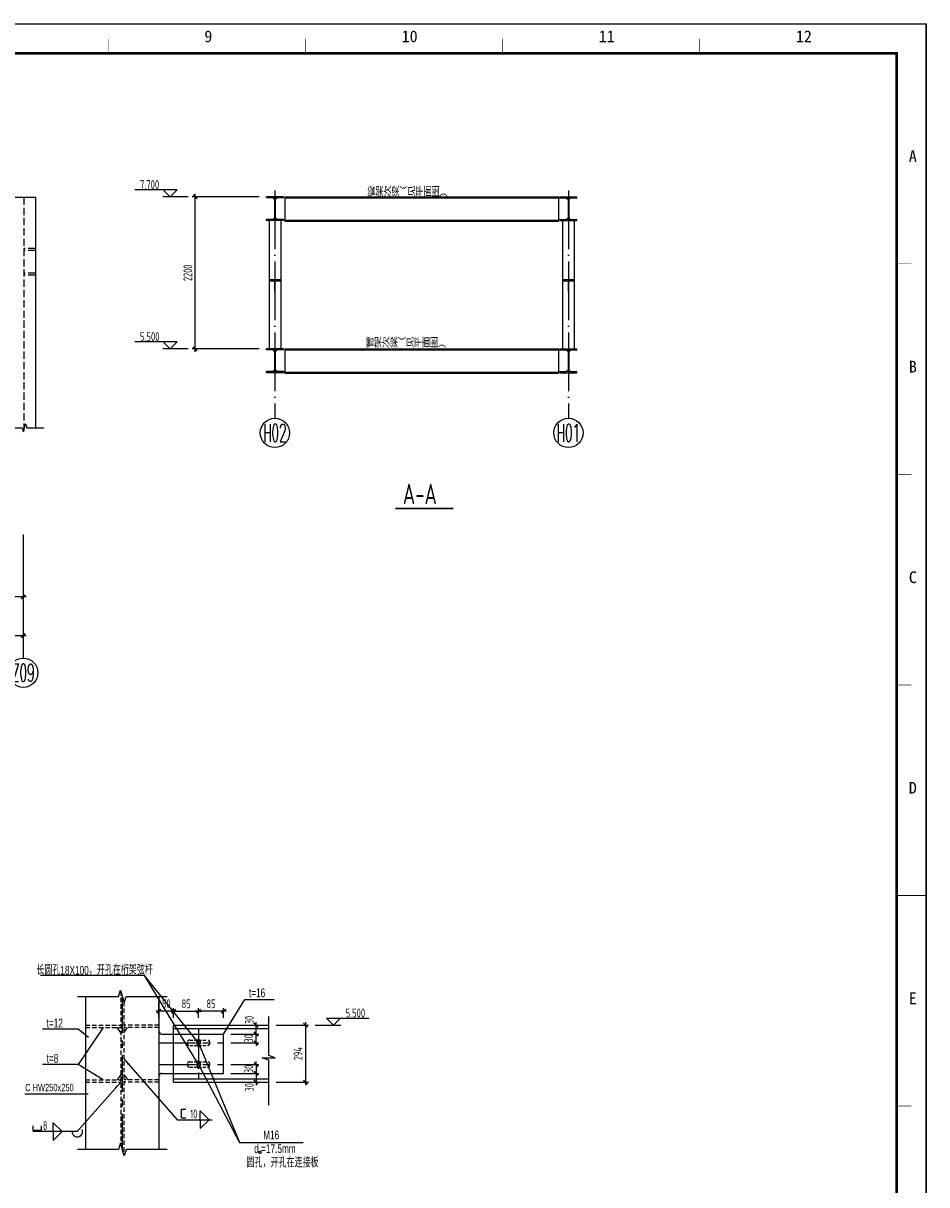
# Model space of a CAD drawing. Extents: x -294221 to 474257, y -25219 to 114942.
# Tile 49 of 69: x 144659 to 175444, y 8586 to 48167. Entities that reach past the tile are written whole.
import ezdxf
from ezdxf.enums import TextEntityAlignment as Align

# ---------------------------------------------------------------- set-up
doc = ezdxf.new("R2010")
doc.units = 0
doc.header["$LTSCALE"] = 1000
for name, pattern in [('( Center )', [2, 1.25, -0.25, 0.25, -0.25]), ('DASH', [0.35, 0.25, -0.1]), ('DASHED', [0.75, 0.5, -0.25]), ('DOTE', [2.42, 2, -0.2, 0.02, -0.2])]:
    doc.linetypes.add(name, pattern=pattern)
for name, color, linetype in [('2', 15, 'Continuous'), ('AXIS', 7, 'Continuous'), ('AXIS_NUM', 7, 'Continuous'), ('BORDER', 7, 'Continuous'), ('DIM', 3, 'Continuous'), ('text', 7, 'Continuous'), ('THIN', 7, 'Continuous'), ('TXT', 12, 'Continuous'), ('WELD', 7, 'Continuous'), ('Y', 2, 'Continuous'), ('开孔', 7, 'Continuous'), ('白色标注', 7, 'Continuous'), ('管廊', 1, 'Continuous'), ('钢结构', 4, 'Continuous')]:
    doc.layers.add(name, color=color, linetype=linetype)
doc.styles.add('HH', font='tcc_simp.shx', dxfattribs={"width": 0.7, "bigfont": 'hzdx.shx'})
doc.styles.add('HZDX', font='tcc_simp', dxfattribs={"width": 0.75, "bigfont": 'tcc_hzdx'})
doc.styles.add('QC_宋体', font='txt')
doc.styles.add('TSSD_Axis', font='complex.shx', dxfattribs={"width": 0.7, "bigfont": 'hztxt.shx'})
doc.styles.add('TSSD_Dimension', font='tssdeng.shx', dxfattribs={"width": 0.7, "bigfont": 'hztxt.shx'})
doc.styles.add('TSSD_Label', font='tssdeng.shx', dxfattribs={"width": 0.7, "bigfont": 'hztxt.shx'})
doc.styles.add('TSSD_Rein', font='Tssdeng.shx', dxfattribs={"width": 0.7, "bigfont": '@@tssdchn.shx'})
doc.dimstyles.new('TSSD_10_100', dxfattribs={"dimtxt": 300, "dimasz": 100, "dimexe": 100, "dimexo": 250, "dimgap": 100, "dimtad": 1, "dimdec": 0, "dimlfac": 0.1, "dimzin": 0, "dimdsep": 46, "dimtxsty": 'TSSD_Dimension', "dimblk": 'ARCHTICK', "dimblk1": 'ARCHTICK', "dimblk2": 'ARCHTICK', "dimcen": 0, "dimdle": 100, "dimclrt": 7, "dimadec": 0, "dimazin": 0, "dimtfac": 1, "dimtdec": 0, "dimtix": 1, "dimtmove": 2, "dimatfit": 3, "dimfxl": 0, "dimtolj": 1, "dimtzin": 0, "dimarcsym": 0})
doc.dimstyles.new('TSSD_30_100', dxfattribs={"dimtxt": 300, "dimasz": 100, "dimexe": 100, "dimexo": 250, "dimgap": 100, "dimtad": 1, "dimdec": 0, "dimlfac": 0.3, "dimzin": 0, "dimdsep": 46, "dimtxsty": 'TSSD_Dimension', "dimblk": 'ARCHTICK', "dimblk1": 'ARCHTICK', "dimblk2": 'ARCHTICK', "dimcen": 0, "dimdle": 100, "dimclrt": 7, "dimadec": 0, "dimazin": 0, "dimtfac": 1, "dimtdec": 0, "dimtix": 1, "dimtmove": 2, "dimatfit": 3, "dimfxl": 0, "dimtolj": 1, "dimtzin": 0, "dimarcsym": 0})

# ---------------------------------------------------------------- blocks, each defined once
blk = doc.blocks.new('_ArchTick')
at = {"color": 0, "linetype": 'ByBlock', "const_width": 0.5}
blk.add_lwpolyline([(-0.71, -0.71), (0.71, 0.71)], dxfattribs=at)
blk = doc.blocks.new('*D357')
at = {"layer": 'Defpoints', "color": 0}
for p in [(104657, 28408), (144657, 28408), (144657, 27303)]:
    blk.add_point(p, dxfattribs=at)
at = {"layer": 'DIM', "color": 0, "lineweight": -2}
for p, q in [((104657, 28158), (104657, 27203)), ((144657, 28158), (144657, 27203)), ((104557, 27303), (144757, 27303))]:
    blk.add_line(p, q, dxfattribs=at)
at = {"layer": 'DIM', "color": 0, "lineweight": -2, "xscale": 100, "yscale": 100, "zscale": 100, "rotation": 180}
blk.add_blockref('_ArchTick', (104657, 27303), dxfattribs=at)
at = {"layer": 'DIM', "color": 0, "lineweight": -2, "xscale": 100, "yscale": 100, "zscale": 100}
blk.add_blockref('_ArchTick', (144657, 27303), dxfattribs=at)
at = {"layer": 'DIM', "color": 7, "insert": (124657, 27553), "char_height": 300, "attachment_point": 5, "style": 'TSSD_Dimension'}
blk.add_mtext('\\A1;15000', dxfattribs=at)
blk = doc.blocks.new('*D364')
at = {"layer": 'Defpoints', "color": 0}
for p in [(137990, 30992), (144657, 30992), (137990, 28616)]:
    blk.add_point(p, dxfattribs=at)
at = {"layer": 'DIM', "color": 0, "lineweight": -2}
for p, q in [((137990, 30742), (137990, 28516)), ((144657, 30742), (144657, 28516)), ((144757, 28616), (137890, 28616))]:
    blk.add_line(p, q, dxfattribs=at)
at = {"layer": 'DIM', "color": 0, "lineweight": -2, "xscale": 100, "yscale": 100, "zscale": 100, "rotation": 180}
blk.add_blockref('_ArchTick', (137990, 28616), dxfattribs=at)
at = {"layer": 'DIM', "color": 0, "lineweight": -2, "xscale": 100, "yscale": 100, "zscale": 100}
blk.add_blockref('_ArchTick', (144657, 28616), dxfattribs=at)
at = {"layer": 'DIM', "color": 7, "insert": (141324, 28866), "char_height": 300, "attachment_point": 5, "style": 'TSSD_Dimension'}
blk.add_mtext('\\A1;2500', dxfattribs=at)
blk = doc.blocks.new('*D381')
at = {"layer": 'Defpoints', "color": 0}
for p in [(150517, 42253), (152943, 42253), (152943, 37070)]:
    blk.add_point(p, dxfattribs=at)
at = {"layer": 'DIM', "color": 0, "lineweight": -2}
for p, q in [((150517, 36970), (150517, 42353)), ((152693, 42253), (150417, 42253)), ((152693, 37070), (150417, 37070))]:
    blk.add_line(p, q, dxfattribs=at)
at = {"layer": 'DIM', "color": 0, "lineweight": -2, "xscale": 100, "yscale": 100, "zscale": 100}
for p, rotation in [((150517, 42253), 90), ((150517, 37070), 270)]:
    blk.add_blockref('_ArchTick', p, dxfattribs=dict(at, rotation=rotation))
at = {"layer": 'DIM', "color": 7, "insert": (150267, 39662), "char_height": 300, "attachment_point": 5, "rotation": 90, "style": 'TSSD_Dimension'}
blk.add_mtext('\\A1;2200', dxfattribs=at)
blk = doc.blocks.new('_tsdba')
blk.add_lwpolyline([(0, 0, 0, 0.658, 0), (-2.5, 0, 0.658, 0.658, 0)], format="xyseb")
blk = doc.blocks.new('*D392')
at = {"layer": 'Defpoints', "color": 0}
for p in [(149283, 14503), (149283, 14023), (149783, 14023)]:
    blk.add_point(p, dxfattribs=at)
at = {"layer": 'DIM', "color": 0, "lineweight": -2}
for p, q in [((149883, 14503), (149183, 14503)), ((149283, 14273), (149283, 14603)), ((149783, 14273), (149783, 14603))]:
    blk.add_line(p, q, dxfattribs=at)
at = {"layer": 'DIM', "color": 0, "lineweight": -2, "xscale": 100, "yscale": 100, "zscale": 100, "rotation": 180}
blk.add_blockref('_ArchTick', (149283, 14503), dxfattribs=at)
at = {"layer": 'DIM', "color": 0, "lineweight": -2, "xscale": 100, "yscale": 100, "zscale": 100}
blk.add_blockref('_ArchTick', (149783, 14503), dxfattribs=at)
at = {"layer": 'DIM', "color": 7, "insert": (149533, 14753), "char_height": 300, "attachment_point": 5, "style": 'TSSD_Dimension'}
blk.add_mtext('\\A1;50', dxfattribs=at)
blk = doc.blocks.new('*D393')
at = {"layer": 'Defpoints', "color": 0}
for p in [(150633, 14503), (149783, 14023), (150633, 14023)]:
    blk.add_point(p, dxfattribs=at)
at = {"layer": 'DIM', "color": 0, "lineweight": -2}
for p, q in [((149683, 14503), (150733, 14503)), ((149783, 14273), (149783, 14603)), ((150633, 14273), (150633, 14603))]:
    blk.add_line(p, q, dxfattribs=at)
at = {"layer": 'DIM', "color": 0, "lineweight": -2, "xscale": 100, "yscale": 100, "zscale": 100, "rotation": 180}
blk.add_blockref('_ArchTick', (149783, 14503), dxfattribs=at)
at = {"layer": 'DIM', "color": 0, "lineweight": -2, "xscale": 100, "yscale": 100, "zscale": 100}
blk.add_blockref('_ArchTick', (150633, 14503), dxfattribs=at)
at = {"layer": 'DIM', "color": 7, "insert": (150208, 14753), "char_height": 300, "attachment_point": 5, "style": 'TSSD_Dimension'}
blk.add_mtext('\\A1;85', dxfattribs=at)
blk = doc.blocks.new('*D394')
at = {"layer": 'Defpoints', "color": 0}
for p in [(150633, 14503), (150633, 14023), (151483, 14023)]:
    blk.add_point(p, dxfattribs=at)
at = {"layer": 'DIM', "color": 0, "lineweight": -2}
for p, q in [((151583, 14503), (150533, 14503)), ((150633, 14273), (150633, 14603)), ((151483, 14273), (151483, 14603))]:
    blk.add_line(p, q, dxfattribs=at)
at = {"layer": 'DIM', "color": 0, "lineweight": -2, "xscale": 100, "yscale": 100, "zscale": 100, "rotation": 180}
blk.add_blockref('_ArchTick', (150633, 14503), dxfattribs=at)
at = {"layer": 'DIM', "color": 0, "lineweight": -2, "xscale": 100, "yscale": 100, "zscale": 100}
blk.add_blockref('_ArchTick', (151483, 14503), dxfattribs=at)
at = {"layer": 'DIM', "color": 7, "insert": (151058, 14753), "char_height": 300, "attachment_point": 5, "style": 'TSSD_Dimension'}
blk.add_mtext('\\A1;85', dxfattribs=at)
blk = doc.blocks.new('*D395')
at = {"layer": 'Defpoints', "color": 0}
for p in [(151483, 14023), (152590, 14023), (151483, 13723)]:
    blk.add_point(p, dxfattribs=at)
at = {"layer": 'DIM', "color": 0, "lineweight": -2}
for p, q in [((151733, 14023), (152690, 14023)), ((152590, 13623), (152590, 14123)), ((151733, 13723), (152690, 13723))]:
    blk.add_line(p, q, dxfattribs=at)
at = {"layer": 'DIM', "color": 0, "lineweight": -2, "xscale": 100, "yscale": 100, "zscale": 100}
for p, rotation in [((152590, 14023), 90), ((152590, 13723), 270)]:
    blk.add_blockref('_ArchTick', p, dxfattribs=dict(at, rotation=rotation))
at = {"layer": 'DIM', "color": 7, "insert": (152365, 14200), "char_height": 300, "attachment_point": 5, "rotation": 90, "style": 'TSSD_Dimension'}
blk.add_mtext('\\A1;30', dxfattribs=at)
blk = doc.blocks.new('*D396')
at = {"layer": 'Defpoints', "color": 0}
for p in [(153024, 14023), (153024, 12083), (154273, 12083)]:
    blk.add_point(p, dxfattribs=at)
at = {"layer": 'DIM', "color": 0, "lineweight": -2}
for p, q in [((153274, 14023), (154373, 14023)), ((154273, 14123), (154273, 11983)), ((153274, 12083), (154373, 12083))]:
    blk.add_line(p, q, dxfattribs=at)
at = {"layer": 'DIM', "color": 0, "lineweight": -2, "xscale": 100, "yscale": 100, "zscale": 100}
for p, rotation in [((154273, 14023), 90), ((154273, 12083), 270)]:
    blk.add_blockref('_ArchTick', p, dxfattribs=dict(at, rotation=rotation))
at = {"layer": 'DIM', "color": 7, "insert": (154023, 13053), "char_height": 300, "attachment_point": 5, "rotation": 90, "style": 'TSSD_Dimension'}
blk.add_mtext('\\A1;294', dxfattribs=at)
blk = doc.blocks.new('*D397')
at = {"layer": 'Defpoints', "color": 0}
for p in [(151483, 12383), (151483, 12083), (152590, 12083)]:
    blk.add_point(p, dxfattribs=at)
at = {"layer": 'DIM', "color": 0, "lineweight": -2}
for p, q in [((151733, 12383), (152690, 12383)), ((152590, 12483), (152590, 11983)), ((151733, 12083), (152690, 12083))]:
    blk.add_line(p, q, dxfattribs=at)
at = {"layer": 'DIM', "color": 0, "lineweight": -2, "xscale": 100, "yscale": 100, "zscale": 100}
for p, rotation in [((152590, 12383), 90), ((152590, 12083), 270)]:
    blk.add_blockref('_ArchTick', p, dxfattribs=dict(at, rotation=rotation))
at = {"layer": 'DIM', "color": 7, "insert": (152365, 11906), "char_height": 300, "attachment_point": 5, "rotation": 90, "style": 'TSSD_Dimension'}
blk.add_mtext('\\A1;30', dxfattribs=at)
blk = doc.blocks.new('*D398')
at = {"layer": 'Defpoints', "color": 0}
for p in [(151483, 13723), (152590, 13723), (151483, 13423)]:
    blk.add_point(p, dxfattribs=at)
at = {"layer": 'DIM', "color": 0, "lineweight": -2}
for p, q in [((151733, 13723), (152690, 13723)), ((152590, 13723), (152590, 13823)), ((152590, 13423), (152590, 13723)), ((151733, 13423), (152690, 13423)), ((152590, 13423), (152590, 13323))]:
    blk.add_line(p, q, dxfattribs=at)
at = {"layer": 'DIM', "color": 0, "lineweight": -2, "xscale": 100, "yscale": 100, "zscale": 100}
for p, rotation in [((152590, 13723), 270), ((152590, 13423), 90)]:
    blk.add_blockref('_ArchTick', p, dxfattribs=dict(at, rotation=rotation))
at = {"layer": 'DIM', "color": 7, "insert": (152340, 13573), "char_height": 300, "attachment_point": 5, "rotation": 90, "style": 'TSSD_Dimension'}
blk.add_mtext('\\A1;30', dxfattribs=at)
blk = doc.blocks.new('*D399')
at = {"layer": 'Defpoints', "color": 0}
for p in [(151483, 12683), (151483, 12383), (152590, 12383)]:
    blk.add_point(p, dxfattribs=at)
at = {"layer": 'DIM', "color": 0, "lineweight": -2}
for p, q in [((151733, 12683), (152690, 12683)), ((152590, 12683), (152590, 12783)), ((152590, 12683), (152590, 12383)), ((151733, 12383), (152690, 12383)), ((152590, 12383), (152590, 12283))]:
    blk.add_line(p, q, dxfattribs=at)
at = {"layer": 'DIM', "color": 0, "lineweight": -2, "xscale": 100, "yscale": 100, "zscale": 100}
for p, rotation in [((152590, 12683), 270), ((152590, 12383), 90)]:
    blk.add_blockref('_ArchTick', p, dxfattribs=dict(at, rotation=rotation))
at = {"layer": 'DIM', "color": 7, "insert": (152340, 12533), "char_height": 300, "attachment_point": 5, "rotation": 90, "style": 'TSSD_Dimension'}
blk.add_mtext('\\A1;30', dxfattribs=at)
blk = doc.blocks.new('ts_axno')
at = {"color": 0, "linetype": 'ByBlock', "lineweight": -2}
blk.add_circle((0, 0), 0.5, dxfattribs=at)
at = {"color": 0, "linetype": 'ByBlock', "lineweight": -2, "style": 'TSSD_Axis', "width": 0.7}
blk.add_attdef('A', text='', height=0.6, dxfattribs=at).set_placement((0, 0), align=Align.MIDDLE_CENTER)
blk = doc.blocks.new('A1E图框')
for points, const_width in [([(0, 0), (841, 0), (841, 594), (0, 594)], 0.5), ([(25, 10), (831, 10), (831, 584), (25, 584)], 1)]:
    blk.add_lwpolyline(points, close=True, dxfattribs=dict(const_width=const_width))
for points, const_width in [([(562.33, 589), (562.33, 584)], 0.2), ([(629.5, 589), (629.5, 584)], 0.2), ([(696.67, 589), (696.67, 584)], 0.2), ([(763.83, 589), (763.83, 584)], 0.2), ([(836, 512.25), (831, 512.25)], 0.2), ([(836, 440.5), (831, 440.5)], 0.2), ([(836, 368.75), (831, 368.75)], 0.2), ([(831, 297), (841, 297)], 0.35), ([(836, 225.25), (831, 225.25)], 0.2)]:
    blk.add_lwpolyline(points, dxfattribs=dict(const_width=const_width))
at = {"style": 'QC_宋体'}
for s, p in [('9', (596.46, 589.78)), ('10', (665.05, 589.78)), ('11', (732.22, 589.78)), ('12', (799.39, 589.78)), ('A', (836.5, 548.96)), ('B', (836.5, 477.21)), ('C', (836.5, 405.46)), ('D', (836.5, 333.71)), ('E', (836.5, 261.96))]:
    blk.add_text(s, height=4, dxfattribs=at).set_placement(p, align=Align.MIDDLE_CENTER)

msp = doc.modelspace()

# ---------------------------------------------------------------- linework, layer by layer
at = {"ltscale": 0.5}
msp.add_line((145073.613, 42231.781, -4116055.264), (144240.28, 42231.781, -4116055.264), dxfattribs=at)
at = {"color": 2, "linetype": 'DASH'}
for p, q in [((144676.947, 42231.781, -4116055.264), (144676.947, 34285.055, -4116055.264)), ((145073.613, 40485.114, -4116055.264), (144676.947, 40485.114, -4116055.264)), ((145073.613, 40420.142, -4116055.264), (144676.947, 40420.142, -4116055.264)), ((145073.613, 39651.781, -4116055.264), (144676.947, 39651.781, -4116055.264)), ((145073.613, 39586.809, -4116055.264), (144676.947, 39586.809, -4116055.264))]:
    msp.add_line(p, q, dxfattribs=at)
at = {"color": 2}
msp.add_line((145073.613, 42231.781, -4116055.264), (145073.613, 34375.275, -4116055.264), dxfattribs=at)
at = {"color": 4}
for p, q in [((152942.84, 42216.284, -4116055.264), (152942.84, 42252.95, -4116055.264)), ((153526.174, 42252.95, -4116055.264), (152942.84, 42252.95, -4116055.264)), ((153169.507, 42216.284, -4116055.264), (152942.84, 42216.284, -4116055.264)), ((153222.84, 42162.95, -4116055.264), (153222.84, 41529.617, -4116055.264)), ((153246.174, 42162.95, -4116055.264), (153246.174, 41529.617, -4116055.264)), ((153526.174, 42216.284, -4116055.264), (153299.507, 42216.284, -4116055.264)), ((153526.174, 42216.284, -4116055.264), (153526.174, 42252.95, -4116055.264)), ((162942.847, 42216.284, -4116055.264), (162942.847, 42252.95, -4116055.264)), ((162942.847, 42252.95, -4116055.264), (163526.18, 42252.95, -4116055.264)), ((162942.847, 42216.284, -4116055.264), (163169.514, 42216.284, -4116055.264)), ((163222.847, 42162.95, -4116055.264), (163222.847, 41529.617, -4116055.264)), ((163246.18, 42162.95, -4116055.264), (163246.18, 41529.617, -4116055.264)), ((163299.514, 42216.284, -4116055.264), (163526.18, 42216.284, -4116055.264)), ((163526.18, 42216.284, -4116055.264), (163526.18, 42252.95, -4116055.264)), ((152942.84, 41439.617, -4116055.264), (152942.84, 41476.284, -4116055.264)), ((153169.507, 41476.284, -4116055.264), (152942.84, 41476.284, -4116055.264)), ((153526.174, 41439.617, -4116055.264), (152942.84, 41439.617, -4116055.264)), ((153526.174, 41476.284, -4116055.264), (153299.507, 41476.284, -4116055.264)), ((153526.174, 41476.284, -4116055.264), (153526.174, 41439.617, -4116055.264)), ((162942.847, 41476.284, -4116055.264), (163169.514, 41476.284, -4116055.264)), ((162942.847, 41476.284, -4116055.264), (162942.847, 41439.617, -4116055.264)), ((162942.847, 41439.617, -4116055.264), (163526.18, 41439.617, -4116055.264)), ((163299.514, 41476.284, -4116055.264), (163526.18, 41476.284, -4116055.264)), ((163526.18, 41439.617, -4116055.264), (163526.18, 41476.284, -4116055.264)), ((152942.84, 37033.755, -4116055.264), (152942.84, 37070.421, -4116055.264)), ((153526.174, 37070.421, -4116055.264), (152942.84, 37070.421, -4116055.264)), ((153169.507, 37033.755, -4116055.264), (152942.84, 37033.755, -4116055.264)), ((153222.84, 36980.421, -4116055.264), (153222.84, 36347.088, -4116055.264)), ((153246.174, 36980.421, -4116055.264), (153246.174, 36347.088, -4116055.264)), ((153526.174, 37033.755, -4116055.264), (153299.507, 37033.755, -4116055.264)), ((153526.174, 37033.755, -4116055.264), (153526.174, 37070.421, -4116055.264)), ((162942.847, 37033.755, -4116055.264), (162942.847, 37070.421, -4116055.264)), ((162942.847, 37070.421, -4116055.264), (163526.18, 37070.421, -4116055.264)), ((162942.847, 37033.755, -4116055.264), (163169.514, 37033.755, -4116055.264)), ((163222.847, 36980.421, -4116055.264), (163222.847, 36347.088, -4116055.264)), ((163246.18, 36980.421, -4116055.264), (163246.18, 36347.088, -4116055.264)), ((163299.514, 37033.755, -4116055.264), (163526.18, 37033.755, -4116055.264)), ((163526.18, 37033.755, -4116055.264), (163526.18, 37070.421, -4116055.264)), ((152942.84, 36257.088, -4116055.264), (152942.84, 36293.755, -4116055.264)), ((153169.507, 36293.755, -4116055.264), (152942.84, 36293.755, -4116055.264)), ((153526.174, 36257.088, -4116055.264), (152942.84, 36257.088, -4116055.264)), ((153526.174, 36293.755, -4116055.264), (153299.507, 36293.755, -4116055.264)), ((153526.174, 36293.755, -4116055.264), (153526.174, 36257.088, -4116055.264)), ((162942.847, 36293.755, -4116055.264), (163169.514, 36293.755, -4116055.264)), ((162942.847, 36293.755, -4116055.264), (162942.847, 36257.088, -4116055.264)), ((162942.847, 36257.088, -4116055.264), (163526.18, 36257.088, -4116055.264)), ((163299.514, 36293.755, -4116055.264), (163526.18, 36293.755, -4116055.264)), ((163526.18, 36257.088, -4116055.264), (163526.18, 36293.755, -4116055.264))]:
    msp.add_line(p, q, dxfattribs=at)
at = {"color": 3}
for p, q in [((153161.373, 42216.284, -4116055.264), (153222.84, 42155.232, -4116055.264)), ((153307.64, 42216.284, -4116055.264), (153246.174, 42155.232, -4116055.264)), ((163161.38, 42216.284, -4116055.264), (163222.847, 42155.232, -4116055.264)), ((163307.647, 42216.284, -4116055.264), (163246.18, 42155.232, -4116055.264)), ((153034.507, 41439.617, -4116055.264), (153034.507, 37070.421, -4116055.264)), ((153161.373, 41476.284, -4116055.264), (153222.84, 41537.335, -4116055.264)), ((153307.64, 41476.284, -4116055.264), (153246.174, 41537.335, -4116055.264)), ((153434.507, 41439.617, -4116055.264), (153434.507, 37070.421, -4116055.264)), ((163034.514, 41439.617, -4116055.264), (163034.514, 37070.421, -4116055.264)), ((163161.38, 41476.284, -4116055.264), (163222.847, 41537.335, -4116055.264)), ((163307.647, 41476.284, -4116055.264), (163246.18, 41537.335, -4116055.264)), ((163434.514, 41439.617, -4116055.264), (163434.514, 37070.421, -4116055.264)), ((153245.307, 39021.795, -4116055.264), (153223.707, 39021.795, -4116055.264)), ((163245.314, 39021.795, -4116055.264), (163223.714, 39021.795, -4116055.264)), ((153161.373, 37033.755, -4116055.264), (153222.84, 36972.703, -4116055.264)), ((153307.64, 37033.755, -4116055.264), (153246.174, 36972.703, -4116055.264)), ((163161.38, 37033.755, -4116055.264), (163222.847, 36972.703, -4116055.264)), ((163307.647, 37033.755, -4116055.264), (163246.18, 36972.703, -4116055.264)), ((153161.373, 36293.755, -4116055.264), (153222.84, 36354.806, -4116055.264)), ((153307.64, 36293.755, -4116055.264), (153246.174, 36354.806, -4116055.264)), ((163161.38, 36293.755, -4116055.264), (163222.847, 36354.806, -4116055.264)), ((163307.647, 36293.755, -4116055.264), (163246.18, 36354.806, -4116055.264))]:
    msp.add_line(p, q, dxfattribs=at)
at = {"color": 0, "linetype": 'ByBlock'}
for p, q in [((145680.933, 10699.347, -4116055.264), (145980.933, 10399.347, -4116055.264)), ((145680.933, 10399.347, -4116055.264), (145680.933, 10699.347, -4116055.264)), ((144980.933, 10599.347, -4116055.264), (144980.933, 10449.347, -4116055.264)), ((144980.933, 10449.347, -4116055.264), (145280.933, 10449.347, -4116055.264)), ((145280.933, 10449.347, -4116055.264), (145280.933, 10599.347, -4116055.264)), ((145680.933, 10099.347, -4116055.264), (145980.933, 10399.347, -4116055.264)), ((145680.933, 10399.347, -4116055.264), (145680.933, 10099.347, -4116055.264))]:
    msp.add_line(p, q, dxfattribs=at)
at = {"color": 2, "elevation": -4116055.264}
for points in [[(153245.307, 39021.795), (153245.307, 39349.795, -0.414213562), (153283.707, 39388.195), (153434.507, 39388.195), (153434.507, 39421.795), (153034.507, 39421.795), (153034.507, 39388.195), (153185.307, 39388.195, -0.414213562), (153223.707, 39349.795), (153223.707, 39021.795)], [(163245.314, 39021.795), (163245.314, 39349.795, -0.414213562), (163283.714, 39388.195), (163434.514, 39388.195), (163434.514, 39421.795), (163034.514, 39421.795), (163034.514, 39388.195), (163185.314, 39388.195, -0.414213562), (163223.714, 39349.795), (163223.714, 39021.795)]]:
    msp.add_lwpolyline(points, format="xyb", dxfattribs=at)
msp.add_lwpolyline([(143908.713, 34375.275), (144620.225, 34375.275), (144664.1, 34237.8), (144738.85, 34512.75), (144782.725, 34375.275), (145357.973, 34375.275)], dxfattribs=at)
at = {"const_width": 60, "elevation": -4116055.264}
msp.add_lwpolyline([(157333.962, 31632.442), (159315.928, 31632.442)], dxfattribs=at)
at = {"color": 4}
for centre, start, end in [((153169.507, 42162.95, -4116055.264), 0, 90), ((153299.507, 42162.95, -4116055.264), 90, 180), ((163169.514, 42162.95, -4116055.264), 0, 90), ((163299.514, 42162.95, -4116055.264), 90, 180), ((153169.507, 41529.617, -4116055.264), 270, 0), ((153299.507, 41529.617, -4116055.264), 180, 270), ((163169.514, 41529.617, -4116055.264), 270, 0), ((163299.514, 41529.617, -4116055.264), 180, 270), ((153169.507, 36980.421, -4116055.264), 0, 90), ((153299.507, 36980.421, -4116055.264), 90, 180), ((163169.514, 36980.421, -4116055.264), 0, 90), ((163299.514, 36980.421, -4116055.264), 90, 180), ((153169.507, 36347.088, -4116055.264), 270, 0), ((153299.507, 36347.088, -4116055.264), 180, 270), ((163169.514, 36347.088, -4116055.264), 270, 0), ((163299.514, 36347.088, -4116055.264), 180, 270)]:
    msp.add_arc(centre, 53.333, start, end, dxfattribs=at)
at = {"layer": '2'}
for p, q in [((146782.966, 15002.48, -4116055.264), (146782.966, 9793.099, -4116055.264)), ((151482.966, 13723.029, -4116055.264), (152209.541, 14895.237, -4116055.264)), ((152209.541, 14895.237, -4116055.264), (153206.602, 14895.237, -4116055.264)), ((146526.084, 13888.597, -4116055.264), (145319.828, 13888.597, -4116055.264)), ((147382.966, 13943.029, -4116055.264), (146526.084, 12686.196, -4116055.264)), ((146886.543, 13606.653, -4116055.264), (146526.084, 13888.597, -4116055.264)), ((149782.966, 14023.029, -4116055.264), (153024.436, 14023.029, -4116055.264)), ((149782.966, 13733.029, -4116055.264), (149782.966, 14023.029, -4116055.264)), ((149782.966, 13913.029, -4116055.264), (153024.436, 13913.029, -4116055.264)), ((149382.966, 13723.029, -4116055.264), (151482.966, 13723.029, -4116055.264)), ((150632.966, 13573.029, -4116055.264), (150572.966, 13423.029, -4116055.264)), ((150572.966, 13423.029, -4116055.264), (150632.966, 13573.029, -4116055.264)), ((150692.966, 13423.029, -4116055.264), (150632.966, 13573.029, -4116055.264)), ((150632.966, 13573.029, -4116055.264), (150692.966, 13423.029, -4116055.264)), ((151482.966, 12383.029, -4116055.264), (151482.966, 13723.029, -4116055.264)), ((150572.966, 13423.029, -4116055.264), (150632.966, 13273.029, -4116055.264)), ((150632.966, 13273.029, -4116055.264), (150572.966, 13423.029, -4116055.264)), ((150632.966, 13423.029, -4116055.264), (152024.893, 10023.601, -4116055.264)), ((150632.966, 13273.029, -4116055.264), (150692.966, 13423.029, -4116055.264)), ((150692.966, 13423.029, -4116055.264), (150632.966, 13273.029, -4116055.264)), ((146526.084, 12686.196, -4116055.264), (145319.828, 12686.196, -4116055.264)), ((147382.966, 12163.029, -4116055.264), (146526.084, 12686.196, -4116055.264)), ((150632.966, 12833.029, -4116055.264), (150572.966, 12683.029, -4116055.264)), ((150572.966, 12683.029, -4116055.264), (150632.966, 12833.029, -4116055.264)), ((150572.966, 12683.029, -4116055.264), (150632.966, 12533.029, -4116055.264)), ((150632.966, 12533.029, -4116055.264), (150572.966, 12683.029, -4116055.264)), ((150692.966, 12683.029, -4116055.264), (150632.966, 12833.029, -4116055.264)), ((150632.966, 12833.029, -4116055.264), (150692.966, 12683.029, -4116055.264)), ((150632.966, 12533.029, -4116055.264), (150692.966, 12683.029, -4116055.264)), ((150692.966, 12683.029, -4116055.264), (150632.966, 12533.029, -4116055.264)), ((150632.966, 12683.029, -4116055.264), (152024.893, 10023.601, -4116055.264)), ((149382.966, 12383.029, -4116055.264), (151482.966, 12383.029, -4116055.264)), ((149782.966, 12083.029, -4116055.264), (149782.966, 12313.029, -4116055.264)), ((149782.966, 12193.029, -4116055.264), (153024.436, 12193.029, -4116055.264)), ((149782.966, 12083.029, -4116055.264), (153024.436, 12083.029, -4116055.264)), ((150048.931, 11163.595, -4116055.264), (150198.931, 11163.595, -4116055.264)), ((150048.931, 10863.595, -4116055.264), (150048.931, 11163.595, -4116055.264)), ((150048.931, 10863.595, -4116055.264), (150198.931, 10863.595, -4116055.264)), ((152024.893, 10023.601, -4116055.264), (154201.655, 10023.601, -4116055.264))]:
    msp.add_line(p, q, dxfattribs=at)
msp.add_circle((152726.609, 9688.402, -4116055.264), 42.928, dxfattribs=at)
for centre, start, end in [((149382.966, 13823.029, -4116055.264), 180, 270), ((149382.966, 12283.029, -4116055.264), 90, 180)]:
    msp.add_arc(centre, 100, start, end, dxfattribs=at)
at = {"layer": 'AXIS', "color": 1, "linetype": 'DOTE'}
for p, q in [((153234.507, 42465.38, -4116055.264), (153234.507, 34707.961, -4116055.264)), ((163234.514, 42465.38, -4116055.264), (163234.514, 34707.961, -4116055.264))]:
    msp.add_line(p, q, dxfattribs=at)
at = {"layer": 'AXIS', "linetype": '( Center )'}
for p, q in [((148032.966, 15002.48, -4116055.264), (148032.966, 9793.099, -4116055.264)), ((150632.966, 13913.029, -4116055.264), (150632.966, 12193.029, -4116055.264)), ((149282.966, 13423.029, -4116055.264), (151482.966, 13423.029, -4116055.264)), ((149282.966, 12683.029, -4116055.264), (151482.966, 12683.029, -4116055.264))]:
    msp.add_line(p, q, dxfattribs=at)
at = {"layer": 'AXIS_NUM'}
msp.add_line((144660.462, 29495.15), (144660.462, 26534.124), dxfattribs=at)
at = {"layer": 'BORDER', "elevation": -4116055.264}
msp.add_lwpolyline([(91318.942, -11257.991), (91318.942, 48142.009), (175418.942, 48142.009), (175418.942, -11257.991)], close=True, dxfattribs=at)
at = {"layer": 'BORDER', "const_width": 50, "elevation": -4116055.264}
msp.add_lwpolyline([(93818.942, -10257.991), (93818.942, 47142.009), (174418.942, 47142.009), (174418.942, -10257.991)], close=True, dxfattribs=at)
at = {"layer": 'text'}
for p in [(150691.475, 10800.815, -4116055.264), (150991.475, 10800.815, -4116055.264)]:
    msp.add_line(p, (150691.475, 11100.815, -4116055.264), dxfattribs=at)
at = {"layer": 'THIN'}
for p, q in [((149903.016, 42492.95, -4116055.264), (148460.265, 42492.95, -4116055.264)), ((149663.016, 42252.95, -4116055.264), (149423.016, 42492.95, -4116055.264)), ((149663.016, 42252.95, -4116055.264), (149903.016, 42492.95, -4116055.264)), ((150279.104, 42252.95, -4116055.264), (149409.56, 42252.95, -4116055.264)), ((149903.016, 37310.418, -4116055.264), (148460.265, 37310.418, -4116055.264)), ((149663.016, 37070.418, -4116055.264), (149423.016, 37310.418, -4116055.264)), ((149663.016, 37070.418, -4116055.264), (149903.016, 37310.418, -4116055.264)), ((150279.104, 37070.418, -4116055.264), (149409.56, 37070.418, -4116055.264)), ((147902.966, 15002.48, -4116055.264), (147972.966, 15222.48, -4116055.264)), ((147972.966, 15222.48, -4116055.264), (148092.966, 14782.48, -4116055.264)), ((146502.966, 15002.48, -4116055.264), (147902.966, 15002.48, -4116055.264)), ((148092.966, 14782.48, -4116055.264), (148162.966, 15002.48, -4116055.264)), ((148162.966, 15002.48, -4116055.264), (149562.966, 15002.48, -4116055.264)), ((153024.436, 12986.001, -4116055.264), (153024.436, 14322.827, -4116055.264)), ((154986.809, 14263.029, -4116055.264), (156429.56, 14263.029, -4116055.264)), ((155226.809, 14023.029, -4116055.264), (154986.809, 14263.029, -4116055.264)), ((155226.809, 14023.029, -4116055.264), (155466.809, 14263.029, -4116055.264)), ((154610.721, 14023.029, -4116055.264), (155480.264, 14023.029, -4116055.264)), ((152804.436, 12906.478, -4116055.264), (153244.436, 12916.001, -4116055.264)), ((153024.436, 12836.478, -4116055.264), (152804.436, 12906.478, -4116055.264)), ((153244.436, 12916.001, -4116055.264), (153024.436, 12986.001, -4116055.264)), ((153024.436, 11303.029, -4116055.264), (153024.436, 12836.478, -4116055.264)), ((149900.392, 10800.815, -4116055.264), (151091.475, 10800.815, -4116055.264)), ((150691.475, 10800.815, -4116055.264), (150691.475, 10500.815, -4116055.264)), ((150991.475, 10800.815, -4116055.264), (150691.475, 10500.815, -4116055.264)), ((147972.966, 10013.099, -4116055.264), (147902.966, 9793.099, -4116055.264)), ((148092.966, 9573.099, -4116055.264), (147972.966, 10013.099, -4116055.264)), ((147902.966, 9793.099, -4116055.264), (146502.966, 9793.099, -4116055.264)), ((148162.966, 9793.099, -4116055.264), (148092.966, 9573.099, -4116055.264)), ((149562.966, 9793.099, -4116055.264), (148162.966, 9793.099, -4116055.264))]:
    msp.add_line(p, q, dxfattribs=at)
at = {"layer": 'THIN', "linetype": 'DASHED', "ltscale": 0.3}
for p, q in [((147982.966, 15185.813, -4116055.264), (147982.966, 9976.432, -4116055.264)), ((148082.966, 14819.146, -4116055.264), (148082.966, 9609.766, -4116055.264)), ((146782.966, 14023.029, -4116055.264), (147982.966, 14023.029, -4116055.264)), ((146782.966, 13943.029, -4116055.264), (147982.966, 13943.029, -4116055.264)), ((149282.966, 14023.029, -4116055.264), (148082.966, 14023.029, -4116055.264)), ((149282.966, 13943.029, -4116055.264), (148082.966, 13943.029, -4116055.264)), ((146782.966, 12163.029, -4116055.264), (147982.966, 12163.029, -4116055.264)), ((146782.966, 12083.029, -4116055.264), (147982.966, 12083.029, -4116055.264)), ((149282.966, 12163.029, -4116055.264), (148082.966, 12163.029, -4116055.264)), ((149282.966, 12083.029, -4116055.264), (148082.966, 12083.029, -4116055.264))]:
    msp.add_line(p, q, dxfattribs=at)
at = {"layer": 'THIN', "linetype": 'DASHED', "ltscale": 5}
msp.add_line((149782.966, 12313.029, -4116055.264), (149782.966, 13733.029, -4116055.264), dxfattribs=at)
at = {"layer": 'THIN', "linetype": 'DASHED', "ltscale": 0.2}
for p, q in [((150332.966, 13513.029, -4116055.264), (150932.966, 13513.029, -4116055.264)), ((150332.966, 13333.029, -4116055.264), (150932.966, 13333.029, -4116055.264)), ((150332.966, 12773.029, -4116055.264), (150932.966, 12773.029, -4116055.264)), ((150332.966, 12593.029, -4116055.264), (150932.966, 12593.029, -4116055.264))]:
    msp.add_line(p, q, dxfattribs=at)
at = {"layer": 'THIN', "elevation": -4116055.264}
for points in [[(148082.966, 12883.029), (149900.392, 10800.815)], [(147982.966, 12083.029), (146500.585, 10399.347)]]:
    msp.add_lwpolyline(points, dxfattribs=at)
at = {"layer": 'THIN', "linetype": 'DASHED', "ltscale": 0.2}
for centre, start, end in [((150332.966, 13423.029, -4116055.264), 90, 270), ((150932.966, 13423.029, -4116055.264), 270, 90), ((150332.966, 12683.029, -4116055.264), 90, 270), ((150932.966, 12683.029, -4116055.264), 270, 90)]:
    msp.add_arc(centre, 90, start, end, dxfattribs=at)
at = {"layer": 'WELD'}
msp.add_line((146500.585, 10399.347, -4116055.264), (144980.933, 10399.347, -4116055.264), dxfattribs=at)
at = {"layer": 'Y', "color": 4}
msp.add_arc((146500.585, 10399.347, -4116055.264), 179.198, 180, 24.7594038, dxfattribs=at)
at = {"layer": '开孔', "color": 4}
for p, q in [((153567.612, 42255.22, -4116055.264), (153567.612, 41421.887, -4116055.264)), ((153567.612, 42255.22, -4116055.264), (162900.952, 42255.22, -4116055.264)), ((153567.612, 42218.553, -4116055.264), (162900.952, 42218.553, -4116055.264)), ((162900.952, 42255.22, -4116055.264), (162900.952, 41421.887, -4116055.264)), ((153567.612, 41458.553, -4116055.264), (162900.952, 41458.553, -4116055.264)), ((153567.612, 41421.887, -4116055.264), (162900.952, 41421.887, -4116055.264)), ((153567.612, 37072.691, -4116055.264), (153567.612, 36239.358, -4116055.264)), ((153567.612, 37072.691, -4116055.264), (162900.952, 37072.691, -4116055.264)), ((153567.612, 37036.024, -4116055.264), (162900.952, 37036.024, -4116055.264)), ((162900.952, 37072.691, -4116055.264), (162900.952, 36239.358, -4116055.264)), ((153567.612, 36276.024, -4116055.264), (162900.952, 36276.024, -4116055.264)), ((153567.612, 36239.358, -4116055.264), (162900.952, 36239.358, -4116055.264))]:
    msp.add_line(p, q, dxfattribs=at)
at = {"layer": '管廊', "color": 0}
for p, q in [((149282.966, 15002.48, -4116055.264), (149282.966, 9793.099, -4116055.264)), ((147982.966, 13765.055, -4116055.264), (147853.818, 13943.029, -4116055.264)), ((148082.966, 13765.055, -4116055.264), (148212.113, 13943.029, -4116055.264)), ((147982.966, 12341.004, -4116055.264), (147853.818, 12163.029, -4116055.264)), ((148082.966, 12341.004, -4116055.264), (148212.113, 12163.029, -4116055.264))]:
    msp.add_line(p, q, dxfattribs=at)
at = {"layer": '管廊', "color": 131}
for p, q in [((149282.966, 14273.029, -4116055.264), (149282.966, 14815.456, -4116055.264)), ((151732.966, 12083.029, -4116055.264), (152487.281, 12083.029, -4116055.264))]:
    msp.add_line(p, q, dxfattribs=at)
at = {"layer": '钢结构'}
for p, q in [((148790.074, 15713.689, -4116055.264), (145241.747, 15713.689, -4116055.264)), ((150632.966, 13423.029, -4116055.264), (148790.074, 15713.689, -4116055.264)), ((150632.966, 12683.029, -4116055.264), (148790.074, 15713.689, -4116055.264)), ((146867.7, 11671.737, -4116055.264), (144713.583, 11671.737, -4116055.264))]:
    msp.add_line(p, q, dxfattribs=at)

# ---------------------------------------------------------------- block references
at = {"xscale": 100, "yscale": 100, "zscale": 100}
msp.add_blockref('A1E图框', (91318.942, -11257.991), dxfattribs=at)
at = {"layer": 'AXIS_NUM'}
ref = msp.add_blockref('ts_axno', (153234.507, 34207.961, -4116055.264), dxfattribs=dict(at, xscale=1000, yscale=1000, zscale=1000))
ref.add_attrib('A2', 'H02', dxfattribs={"height": 600, "style": 'TSSD_Axis', "width": 0.5}).set_placement((153234.507, 34207.961, -4116055.264), align=Align.MIDDLE_CENTER)
ref = msp.add_blockref('ts_axno', (163234.514, 34207.961, -4116055.264), dxfattribs=dict(at, xscale=1000, yscale=1000, zscale=1000))
ref.add_attrib('A2', 'H01', dxfattribs={"height": 600, "style": 'TSSD_Axis', "width": 0.5}).set_placement((163234.514, 34207.961, -4116055.264), align=Align.MIDDLE_CENTER)
ref = msp.add_blockref('ts_axno', (144660.462, 26034.124), dxfattribs=dict(at, xscale=1000, yscale=1000, zscale=1000))
ref.add_attrib('A2', 'Z09', dxfattribs={"height": 600, "style": 'TSSD_Axis', "width": 0.5}).set_placement((144660.462, 26034.124), align=Align.MIDDLE_CENTER)
at = {"layer": 'THIN'}
for p, xscale, yscale, zscale, rotation in [((148082.966, 12883.029, -4116055.264), 100, 100, 100, 131.1298930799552), ((147982.966, 12083.029, -4116055.264), 99.99999999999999, 99.99999999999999, 99.99999999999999, 47.85376438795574)]:
    msp.add_blockref('_tsdba', p, dxfattribs=dict(at, xscale=xscale, yscale=yscale, zscale=zscale, rotation=rotation))

# ---------------------------------------------------------------- texts
at = {"style": 'HH', "width": 0.7}
for s, height, p in [('t=16', 300, (152349.146, 14976.698, -4116055.264)), ('t=12', 300, (145456.505, 13946.041, -4116055.264)), ('t=8', 300, (145456.505, 12743.64, -4116055.264)), ('C HW250x250', 250, (144723.58, 11774.416, -4116055.264))]:
    msp.add_text(s, height=height, dxfattribs=at).set_placement(p)
at = {"layer": 'DIM', "color": 7, "style": 'HZDX', "width": 0.7}
for s, p in [('长圆孔18X100，开孔在桁架弦杆', (147090.32, 15927.362, -4116055.264)), ('M16', (153107.7, 10285.197, -4116055.264)), ('圆孔，开孔在连接板', (153493.459, 9364.217, -4116055.264))]:
    msp.add_text(s, height=300, dxfattribs=at).set_placement(p, align=Align.MIDDLE)
msp.add_text('d =17.5mm', height=300, dxfattribs=at).set_placement((152528.858, 9667.281, -4110855.264))
at = {"layer": 'text', "style": 'TSSD_Rein', "width": 0.7}
msp.add_text('10', height=300, dxfattribs=at).set_placement((150591.475, 10850.815, -4116055.264), align=Align.RIGHT)
at = {"layer": 'text', "style": 'TSSD_Label', "width": 0.7}
msp.add_text('8', height=300, dxfattribs=at).set_placement((145330.933, 10449.347, -4116055.264))
at = {"layer": 'TXT', "color": 7, "style": 'TSSD_Rein', "width": 0.7}
msp.add_text('A-A', height=700, dxfattribs=at).set_placement((157592.184, 31778.537, -4116055.264))
at = {"layer": '开孔', "color": 0, "style": 'TSSD_Rein', "width": 0.7}
for p in [(156385.266, 42257.942, -4116055.264), (156332.069, 37112.08, -4116055.264)]:
    msp.add_text('管架次梁（见平面图）', height=300, dxfattribs=at).set_placement(p)
at = {"layer": '白色标注', "color": 0, "style": 'TSSD_Rein', "width": 0.75}
for s, p in [('7.700', (148634.161, 42521.077, -4116055.264)), ('5.500', (148634.161, 37338.544, -4116055.264)), ('5.500', (155640.705, 14291.156, -4116055.264))]:
    msp.add_text(s, height=300, dxfattribs=at).set_placement(p)

# ---------------------------------------------------------------- dimensions: what is measured, and where the dimension line sits
at = {"layer": 'DIM'}
for base, p1, p2, text, dimstyle, override, picture, middle in [((150517.251, 42252.95, -4116055.264), (152942.84, 37070.418, -4116055.264), (152942.84, 42252.95, -4116055.264), '2200', 'TSSD_30_100', {"dimscale": 1, "dimlfac": 0.3}, '*D381', (150267.251, 39661.684, -4116055.264)), ((154272.573, 12083.029, -4116055.264), (153024.436, 14023.029, -4116055.264), (153024.436, 12083.029, -4116055.264), '294', 'TSSD_10_100', {"dimscale": 1, "dimlfac": 0.1}, '*D396', (154022.573, 13053.029, -4116055.264))]:
    dim = msp.add_linear_dim(base=base, p1=p1, p2=p2, angle=90, text=text, dimstyle=dimstyle, override=override, dxfattribs=at)
    dim.commit()
    dim.dimension.update_dxf_attribs({"geometry": picture, "text_midpoint": middle})
for base, p1, p2, text, picture, middle in [((137990.277, 28615.842, -4116055.264), (144656.947, 30992.075, -4116055.264), (137990.277, 30992.075, -4116055.264), '2500', '*D364', (141323.612, 28865.842, -4116055.264)), ((144656.927, 27302.999, -4116055.264), (104656.927, 28407.993, -4116055.264), (144656.927, 28407.993, -4116055.264), '15000', '*D357', (124656.927, 27552.999, -4116055.264))]:
    dim = msp.add_linear_dim(base=base, p1=p1, p2=p2, text=text, dimstyle='TSSD_30_100', override={"dimscale": 1, "dimlfac": 0.3}, dxfattribs=at)
    dim.commit()
    dim.dimension.update_dxf_attribs({"geometry": picture, "text_midpoint": middle})
for base, p1, p2, picture, middle in [((149282.966, 14502.915, -4116055.264), (149782.966, 14023.029, -4116055.264), (149282.966, 14023.029, -4116055.264), '*D392', (149532.966, 14752.915, -4116055.264)), ((150632.966, 14502.915, -4116055.264), (151482.966, 14023.029, -4116055.264), (150632.966, 14023.029, -4116055.264), '*D394', (151057.966, 14752.915, -4116055.264))]:
    dim = msp.add_linear_dim(base=base, p1=p1, p2=p2, dimstyle='TSSD_10_100', override={"dimscale": 1, "dimlfac": 0.1}, dxfattribs=at)
    dim.commit()
    dim.dimension.update_dxf_attribs({"geometry": picture, "text_midpoint": middle})
for base, p1, p2, angle, picture, middle in [((150632.966, 14502.915, -4116055.264), (149782.966, 14023.029, -4116055.264), (150632.966, 14023.029, -4116055.264), 180, '*D393', (150207.966, 14752.915, -4116055.264)), ((152589.986, 13723.029, -4116055.264), (151482.966, 13423.029, -4116055.264), (151482.966, 13723.029, -4116055.264), 90, '*D398', (152339.986, 13573.029, -4116055.264)), ((152589.986, 12383.029, -4116055.264), (151482.966, 12683.029, -4116055.264), (151482.966, 12383.029, -4116055.264), 270, '*D399', (152339.986, 12533.029, -4116055.264))]:
    dim = msp.add_linear_dim(base=base, p1=p1, p2=p2, angle=angle, dimstyle='TSSD_10_100', override={"dimscale": 1, "dimlfac": 0.1}, dxfattribs=at)
    dim.commit()
    dim.dimension.update_dxf_attribs({"geometry": picture, "text_midpoint": middle})
for base, p1, p2, angle, picture, middle in [((152589.986, 14023.029, -4116055.264), (151482.966, 13723.029, -4116055.264), (151482.966, 14023.029, -4116055.264), 90, '*D395', (152364.986, 14200.337, -4116055.264)), ((152589.986, 12083.029, -4116055.264), (151482.966, 12383.029, -4116055.264), (151482.966, 12083.029, -4116055.264), 270, '*D397', (152364.986, 11905.722, -4116055.264))]:
    dim = msp.add_linear_dim(base=base, p1=p1, p2=p2, angle=angle, dimstyle='TSSD_10_100', override={"dimscale": 1, "dimlfac": 0.1}, dxfattribs=at)
    dim.commit()
    dim.dimension.update_dxf_attribs({"geometry": picture, "text_midpoint": middle, "dimtype": 160})

doc.saveas('drawing.dxf')
